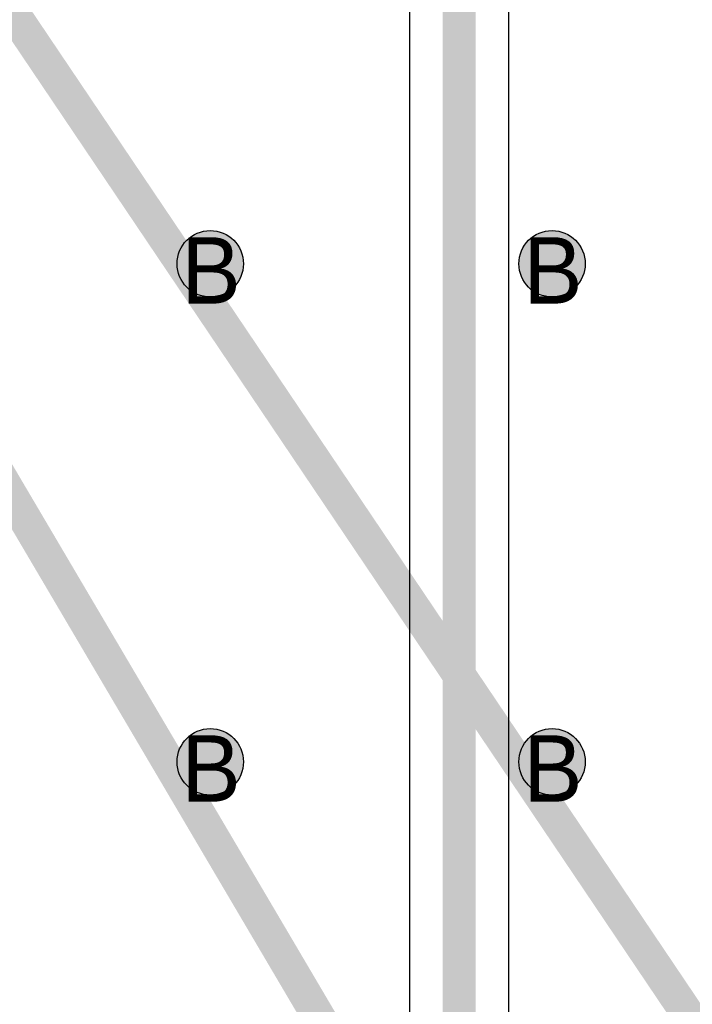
# Model space of a CAD drawing. Header units: millimetres. Extents: x -1.5 to 11.1, y -3 to 5.
# Tile 83 of 256: x 0.393 to 0.595, y 1.577 to 1.873. Entities that reach past the tile are written whole.
import ezdxf

# ---------------------------------------------------------------- set-up
doc = ezdxf.new("R2010")
doc.units = ezdxf.units.MM
doc.header["$MEASUREMENT"] = 0
for name, color, linetype, true_color in [('BottomLayer', 5, 'Continuous', 0x0000ff), ('Document', 7, 'Continuous', 0x7f7f00), ('DrillDrawing', 1, 'Continuous', 0xff0000), ('Metal_2', 7, 'Continuous', 0x7f0000), ('Metal_3', 7, 'Continuous', 0x3f7f00), ('TopLayer', 1, 'Continuous', 0xff0000)]:
    doc.layers.add(name, color=color, linetype=linetype, true_color=true_color)
doc.styles.add('textstyle422', font='txt')
doc.styles.add('textstyle423', font='txt')
doc.styles.add('textstyle427', font='txt')
doc.styles.add('textstyle433', font='txt')

msp = doc.modelspace()

# ---------------------------------------------------------------- hatches: boundary and pattern name
at = {"layer": 'BottomLayer', "true_color": 0x0000ff}
h = msp.add_hatch(color=5, dxfattribs=at)
edge = h.paths.add_edge_path(flags=0)
edge.add_arc((0.45, 1.8), 0.01, 0, 360)
h = msp.add_hatch(color=5, dxfattribs=at)
edge = h.paths.add_edge_path(flags=0)
edge.add_arc((0.553, 1.8), 0.01, 0, 360)
h = msp.add_hatch(color=5, dxfattribs=at)
edge = h.paths.add_edge_path(flags=0)
edge.add_arc((0.45, 1.65), 0.01, 0, 360)
h = msp.add_hatch(color=5, dxfattribs=at)
edge = h.paths.add_edge_path(flags=0)
edge.add_arc((0.553, 1.65), 0.01, 0, 360)
at = {"layer": 'Metal_2', "true_color": 0x7f0000}
h = msp.add_hatch(color=16, dxfattribs=at)
edge = h.paths.add_edge_path(flags=0)
edge.add_arc((0.45, 1.8), 0.01, 0, 360)
h = msp.add_hatch(color=16, dxfattribs=at)
edge = h.paths.add_edge_path(flags=0)
edge.add_arc((0.553, 1.8), 0.01, 0, 360)
h = msp.add_hatch(color=16, dxfattribs=at)
edge = h.paths.add_edge_path(flags=0)
edge.add_arc((0.45, 1.65), 0.01, 0, 360)
h = msp.add_hatch(color=16, dxfattribs=at)
edge = h.paths.add_edge_path(flags=0)
edge.add_arc((0.553, 1.65), 0.01, 0, 360)
at = {"layer": 'Metal_3', "true_color": 0x3f7f00}
h = msp.add_hatch(color=76, dxfattribs=at)
edge = h.paths.add_edge_path(flags=0)
edge.add_arc((0.45, 1.8), 0.01, 0, 360)
h = msp.add_hatch(color=76, dxfattribs=at)
edge = h.paths.add_edge_path(flags=0)
edge.add_arc((0.553, 1.8), 0.01, 0, 360)
h = msp.add_hatch(color=76, dxfattribs=at)
edge = h.paths.add_edge_path(flags=0)
edge.add_arc((0.45, 1.65), 0.01, 0, 360)
h = msp.add_hatch(color=76, dxfattribs=at)
edge = h.paths.add_edge_path(flags=0)
edge.add_arc((0.553, 1.65), 0.01, 0, 360)
at = {"layer": 'TopLayer', "true_color": 0xff0000}
h = msp.add_hatch(color=1, dxfattribs=at)
edge = h.paths.add_edge_path(flags=0)
edge.add_arc((0.45, 1.8), 0.01, 0, 360)
h = msp.add_hatch(color=1, dxfattribs=at)
edge = h.paths.add_edge_path(flags=0)
edge.add_arc((0.553, 1.8), 0.01, 0, 360)
h = msp.add_hatch(color=1, dxfattribs=at)
edge = h.paths.add_edge_path(flags=0)
edge.add_arc((0.45, 1.65), 0.01, 0, 360)
h = msp.add_hatch(color=1, dxfattribs=at)
edge = h.paths.add_edge_path(flags=0)
edge.add_arc((0.553, 1.65), 0.01, 0, 360)

# ---------------------------------------------------------------- linework, layer by layer
at = {"layer": 'BottomLayer', "color": 5, "true_color": 0x0000ff}
for centre in [(0.45, 1.8), (0.553, 1.8), (0.45, 1.65), (0.553, 1.65)]:
    msp.add_circle(centre, 0.01, dxfattribs=at)
at = {"layer": 'Document'}
for points in [[(-0.3, 2.9, 0.01, 0.01, 0), (0.56874, 1.42727, 0.01, 0.01, 0)], [(-0.29948, 2.89888, 0.01, 0.01, 0), (0.76689, 1.31743, 0.01, 0.01, 0)]]:
    msp.add_lwpolyline(points, format="xyseb", dxfattribs=at)
at = {"layer": 'Metal_2', "color": 16, "true_color": 0x7f0000}
for centre in [(0.45, 1.8), (0.553, 1.8), (0.45, 1.65), (0.553, 1.65)]:
    msp.add_circle(centre, 0.01, dxfattribs=at)
at = {"layer": 'Metal_3'}
for p, q in [((0.54, 1.47722), (0.54, 1.9)), ((0.51, 1.89379), (0.51, 1.47101))]:
    msp.add_line(p, q, dxfattribs=at)
msp.add_lwpolyline([(0.525, 1.47101, 0.01, 0.01, 0), (0.525, 1.9, 0.01, 0.01, 0)], format="xyseb", dxfattribs=at)
at = {"layer": 'Metal_3', "color": 76, "true_color": 0x3f7f00}
for centre in [(0.45, 1.8), (0.553, 1.8), (0.45, 1.65), (0.553, 1.65)]:
    msp.add_circle(centre, 0.01, dxfattribs=at)
at = {"layer": 'TopLayer'}
for p, q in [((0.54, 1.47101), (0.54, 2)), ((0.51, 1.99379), (0.51, 1.47722))]:
    msp.add_line(p, q, dxfattribs=at)
msp.add_lwpolyline([(0.525, 1.47101, 0.01, 0.01, 0), (0.525, 2, 0.01, 0.01, 0)], format="xyseb", dxfattribs=at)
at = {"layer": 'TopLayer', "color": 1, "true_color": 0xff0000}
for centre in [(0.45, 1.8), (0.553, 1.8), (0.45, 1.65), (0.553, 1.65)]:
    msp.add_circle(centre, 0.01, dxfattribs=at)

# ---------------------------------------------------------------- texts
at = {"layer": 'DrillDrawing'}
for style, p in [('textstyle427', (0.44134, 1.788)), ('textstyle433', (0.54434, 1.788)), ('textstyle423', (0.44134, 1.638)), ('textstyle422', (0.54434, 1.638))]:
    msp.add_text('B', height=0.02, dxfattribs=dict(at, style=style)).set_placement(p)

doc.saveas('drawing.dxf')
